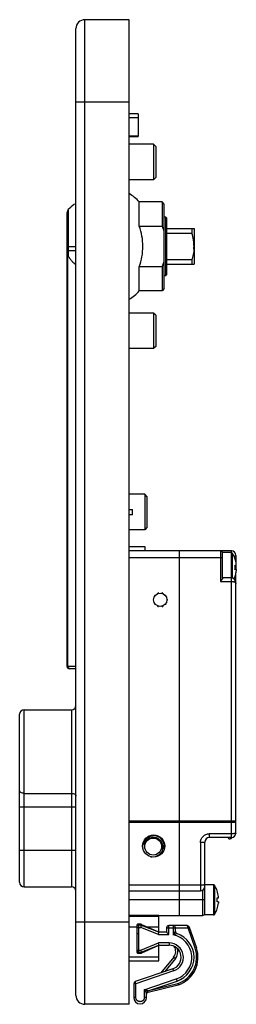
# Model space of a CAD drawing. Header units: millimetres. Extents: x 71 to 120, y 22 to 243.
import ezdxf

# ---------------------------------------------------------------- set-up
doc = ezdxf.new("R2010")
doc.units = ezdxf.units.MM
doc.header["$LTSCALE"] = 17.296562
doc.layers.get('0').update_dxf_attribs({"linetype": 'CONTINUOUS'})

msp = doc.modelspace()

# ---------------------------------------------------------------- linework, layer by layer
at = {"color": 7}
for p, q in [((85.71, 21.92), (85.71, 243.42)), ((95.71, 243.42), (85.71, 243.42)), ((95.71, 21.92), (95.71, 243.42)), ((83.71, 23.92), (83.71, 241.42)), ((83.71, 224.92), (95.71, 224.92)), ((97.71, 222.27), (95.71, 222.27)), ((97.71, 222.27), (97.71, 217.11)), ((95.71, 221.4), (97.71, 221.4)), ((95.71, 217.31), (97.71, 217.31)), ((95.71, 217.11), (97.71, 217.11)), ((101.21, 215.42), (95.71, 215.42)), ((101.21, 215.42), (101.21, 207.42)), ((101.71, 214.92), (101.21, 215.42)), ((101.71, 214.92), (101.71, 207.92)), ((101.21, 207.42), (95.71, 207.42)), ((101.71, 207.92), (101.21, 207.42)), ((97.97, 196.98), (97.97, 202.42)), ((103.11, 202.42), (97.97, 202.42)), ((103.11, 202.42), (103.11, 196.98)), ((103.61, 201.92), (103.11, 202.42)), ((103.61, 182.92), (103.61, 201.92)), ((81.71, 97.92), (81.71, 200.02)), ((81.98, 200.7), (81.98, 190.25)), ((103.91, 199.02), (103.61, 199.02)), ((103.91, 199.02), (103.91, 185.82)), ((104.11, 198.82), (103.91, 199.02)), ((104.11, 198.82), (104.11, 186.02)), ((97.97, 196.98), (103.11, 196.98)), ((104.11, 196.42), (110.31, 196.42)), ((104.11, 195.42), (109.85, 195.42)), ((109.85, 196.42), (109.85, 195.42)), ((110.31, 196.42), (110.31, 188.42)), ((81.71, 192.42), (83.71, 192.42)), ((83.71, 191.42), (81.71, 191.42)), ((110.29, 191.87), (110.29, 191.88)), ((110.29, 191.87), (110.29, 191.88)), ((81.88, 97.92), (81.88, 190.36)), ((109.85, 189.42), (104.11, 189.42)), ((104.11, 188.42), (110.31, 188.42)), ((109.85, 189.42), (109.85, 188.42)), ((97.97, 182.42), (97.97, 187.86)), ((103.11, 187.86), (97.97, 187.86)), ((103.11, 187.86), (103.11, 182.42)), ((103.91, 185.82), (103.61, 185.82)), ((104.11, 186.02), (103.91, 185.82)), ((103.11, 182.42), (97.97, 182.42)), ((103.61, 182.92), (103.11, 182.42)), ((101.21, 177.42), (95.71, 177.42)), ((101.21, 177.42), (101.21, 169.42)), ((101.71, 176.92), (101.21, 177.42)), ((101.71, 176.92), (101.71, 169.92)), ((101.21, 169.42), (95.71, 169.42)), ((101.71, 169.92), (101.21, 169.42)), ((99.21, 136.67), (95.71, 136.67)), ((99.21, 136.67), (99.21, 128.67)), ((99.71, 136.17), (99.21, 136.67)), ((99.71, 136.17), (99.71, 129.17)), ((95.71, 133.27), (96.41, 133.27)), ((96.41, 132.07), (96.41, 133.27)), ((96.41, 132.07), (95.71, 132.07)), ((99.21, 128.67), (95.71, 128.67)), ((99.71, 129.17), (99.21, 128.67)), ((95.71, 124.92), (99.21, 124.92)), ((99.21, 124.92), (99.21, 123.92)), ((118.76, 123.92), (95.71, 123.92)), ((95.71, 122.42), (116.76, 122.42)), ((107.01, 41.92), (107.01, 123.92)), ((116.26, 123.92), (116.26, 117.04)), ((118.68, 123.57), (116.76, 123.57)), ((116.76, 117.79), (116.76, 123.57)), ((118.68, 123.57), (118.68, 117.84)), ((118.76, 123.56), (118.76, 123.92)), ((118.93, 123.44), (118.93, 117.81)), ((119.54, 122.17), (119.56, 122.17)), ((119.76, 122.92), (119.76, 121.37)), ((119.54, 120.62), (119.84, 120.62)), ((119.84, 119.72), (119.54, 119.72)), ((119.76, 120.62), (119.76, 119.72)), ((118.76, 117.84), (116.76, 117.84)), ((118.76, 59.42), (118.76, 117.84)), ((119.56, 118.17), (119.54, 118.17)), ((119.76, 60.42), (119.76, 118.99)), ((116.26, 117.04), (118.76, 117.04)), ((101.21, 113.02), (101.11, 112.98)), ((101.11, 112.98), (101.11, 112.87)), ((101.45, 113.91), (101.39, 113.82)), ((101.39, 113.82), (101.45, 113.73)), ((101.56, 113.88), (101.45, 113.91)), ((102.16, 114.32), (102.17, 114.43)), ((102.27, 114.46), (102.17, 114.43)), ((102.34, 114.38), (102.27, 114.46)), ((103.15, 114.46), (103.09, 114.38)), ((103.26, 114.43), (103.15, 114.46)), ((103.26, 114.43), (103.26, 114.32)), ((103.97, 113.91), (103.87, 113.88)), ((104.04, 113.82), (103.97, 113.91)), ((103.98, 113.73), (104.04, 113.82)), ((104.31, 112.98), (104.21, 113.02)), ((104.31, 112.87), (104.31, 112.98)), ((101.11, 112.87), (101.21, 112.83)), ((101.45, 112.12), (101.39, 112.03)), ((101.39, 112.03), (101.45, 111.94)), ((101.45, 111.94), (101.56, 111.97)), ((102.17, 111.42), (102.16, 111.53)), ((102.17, 111.42), (102.27, 111.38)), ((102.27, 111.38), (102.34, 111.47)), ((103.09, 111.47), (103.15, 111.38)), ((103.15, 111.38), (103.26, 111.42)), ((103.26, 111.53), (103.26, 111.42)), ((103.87, 111.97), (103.97, 111.94)), ((103.97, 111.94), (104.04, 112.03)), ((104.04, 112.03), (103.98, 112.12)), ((104.21, 112.83), (104.31, 112.87)), ((83.71, 97.92), (81.71, 97.92)), ((83.71, 97.42), (82.21, 97.42)), ((71.01, 49.37), (71.01, 87.17)), ((72.01, 88.17), (82.71, 88.17)), ((72.01, 48.37), (72.01, 88.17)), ((82.71, 88.17), (82.71, 48.37)), ((72.01, 69.38), (82.71, 69.38)), ((71.01, 66.31), (83.71, 66.31)), ((119.76, 63.14), (95.71, 63.14)), ((95.71, 62.87), (118.76, 62.87)), ((118.76, 60.29), (113.76, 60.29)), ((111.76, 58.29), (111.76, 47.42)), ((112.76, 42.02), (112.76, 58.42)), ((118.76, 59.42), (113.76, 59.42)), ((83.71, 56.52), (71.01, 56.52)), ((114.68, 48.82), (112.76, 48.82)), ((114.68, 48.82), (114.68, 42.02)), ((72.01, 48.37), (82.71, 48.37)), ((111.76, 48.72), (95.71, 48.72)), ((95.71, 47.42), (111.76, 47.42)), ((112.26, 47.56), (112.26, 41.92)), ((114.93, 48.69), (114.93, 42.16)), ((115.54, 47.42), (115.56, 47.42)), ((112.76, 45.42), (95.71, 45.42)), ((115.54, 45.87), (115.84, 45.87)), ((115.84, 44.97), (115.54, 44.97)), ((115.56, 43.42), (115.54, 43.42)), ((95.71, 40.42), (83.71, 40.42)), ((95.71, 42), (102.41, 42)), ((102.41, 41.67), (95.71, 41.67)), ((98.37, 39.92), (97.61, 39.92)), ((98.45, 39.9), (102.13, 38.29)), ((102.41, 38.12), (102.41, 42)), ((102.41, 41.92), (112.26, 41.92)), ((114.68, 42.02), (112.76, 42.02)), ((97.41, 39.29), (95.71, 39.29)), ((97.41, 39.72), (97.41, 33.62)), ((97.41, 39.22), (98.32, 39.22)), ((97.81, 37.77), (97.41, 37.77)), ((98.32, 39.72), (97.91, 39.72)), ((97.91, 33.62), (97.91, 39.72)), ((98.32, 39.72), (98.32, 39.22)), ((98.32, 39.22), (98.5, 39.68)), ((102.32, 37.62), (98.32, 39.22)), ((102.41, 38.12), (98.5, 39.68)), ((102.41, 39.29), (99.86, 39.29)), ((102.32, 37.62), (102.41, 38.12)), ((104.12, 38.12), (102.41, 38.12)), ((104.12, 39.12), (108.97, 39.12)), ((104.12, 39.12), (104.12, 38.12)), ((104.12, 38.12), (104.62, 37.62)), ((108.76, 39.62), (104.62, 39.62)), ((104.62, 37.62), (104.62, 39.62)), ((105.62, 39.62), (105.62, 37.53)), ((106.12, 38.31), (106.12, 39.12)), ((109.25, 39.22), (108.97, 39.12)), ((110.57, 34.54), (108.97, 39.12)), ((109.23, 39.28), (110.85, 34.64)), ((98.32, 34.12), (102.32, 35.72)), ((102.32, 37.62), (104.62, 37.62)), ((104.68, 35.72), (102.32, 35.72)), ((102.41, 35.22), (102.32, 35.72)), ((104.68, 35.72), (104.68, 35.22)), ((97.41, 34.12), (98.32, 34.12)), ((97.61, 33.42), (98.37, 33.42)), ((97.91, 33.62), (98.41, 33.62)), ((98.32, 34.12), (98.41, 33.62)), ((98.41, 33.62), (102.41, 35.22)), ((102.13, 35.05), (98.45, 33.44)), ((102.41, 35.22), (104.68, 35.22)), ((102.41, 31.67), (102.41, 35.22)), ((110.85, 34.64), (110.57, 34.54)), ((102.41, 32.53), (95.71, 32.53)), ((95.71, 31.67), (102.41, 31.67)), ((105.73, 32.53), (102.82, 28.98)), ((106.12, 32.22), (103.72, 29.28)), ((105.73, 32.53), (106.12, 32.22)), ((105.55, 29.9), (97.05, 27.03)), ((105.71, 29.43), (97.21, 26.56)), ((105.55, 29.9), (105.71, 29.43)), ((97.21, 26.56), (97.05, 27.03)), ((99.11, 25.2), (106.32, 27.63)), ((99.95, 24.95), (106.48, 27.15)), ((100.14, 25.02), (106.69, 26.59)), ((106.32, 27.63), (106.48, 27.15)), ((106.69, 26.59), (106.78, 26.31)), ((106.69, 26.59), (106.76, 26.3)), ((97.21, 26.56), (96.71, 26.56)), ((96.71, 26.56), (96.71, 23.47)), ((97.21, 23.47), (97.21, 26.56)), ((99.11, 25.2), (99.11, 23.47)), ((99.61, 23.47), (99.61, 24.48)), ((100, 24.67), (99.93, 24.94)), ((100, 24.67), (106.76, 26.3)), ((97.21, 23.47), (96.71, 23.47)), ((99.61, 23.47), (99.11, 23.47)), ((95.71, 21.92), (85.71, 21.92))]:
    msp.add_line(p, q, dxfattribs=at)
msp.add_lwpolyline([(119.76, 116.61), (119.55, 117.4), (119.07, 117.79), (118.76, 117.84)], dxfattribs=at)
for centre, radius in [((102.71, 112.92), 1.5), ((101.21, 57.52), 2.5), ((101.11, 57.4), 1.9)]:
    msp.add_circle(centre, radius, dxfattribs=at)
for centre, radius, start, end in [((85.71, 241.42), 2, 90, 180.0033), ((91.21, 196.63), 8.9, 40.5875, 59.6276), ((88.21, 194.92), 8.5, 124.7996, 137.1666), ((82.71, 200.02), 1, 137.1666, 180), ((101.63, 192.42), 8.68, 356.3737, 359.9894), ((91.21, 188.21), 8.9, 300.3724, 319.4125), ((116.26, 123.42), 0.5, 360, 90), ((118.68, 123.27), 0.3, 33.1435, 90), ((118.76, 122.92), 1, 360, 89.9986), ((113.93, 120.17), 5.97, 19.5731, 33.1435), ((113.93, 120.17), 5.95, 7.2377, 19.6312), ((113.93, 120.17), 5.63, 355.4115, 4.5885), ((113.93, 120.17), 5.97, 334.3701, 340.4269), ((113.93, 120.17), 5.95, 340.3688, 352.7623), ((82.21, 97.92), 0.5, 180, 270), ((82.71, 89.17), 1, 270, 360), ((72.01, 87.17), 1, 90, 180), ((101.11, 57.4), 2.5, 350.8313, 135), ((101.39, 57.47), 2.45, 96.668, 97.2169), ((118.76, 60.42), 1, 270, 360), ((101.11, 57.4), 1.98, 144.0525, 189.0525), ((113.76, 58.42), 1, 90.0008, 180), ((118.44, 59.63), 0.446, 325.6177, 330.1102), ((118.44, 59.63), 0.44, 330.1167, 335.2552), ((101.11, 57.4), 2.5, 328.4235, 335.8765), ((101.03, 57.44), 2.35, 254.8557, 260.1702), ((101.03, 57.43), 2.34, 260.1716, 266.21), ((101.03, 57.42), 2.33, 266.2143, 266.6056), ((72.01, 49.37), 1, 180, 270), ((114.68, 48.52), 0.3, 33.1435, 90), ((82.71, 47.37), 1, 360, 90), ((111.76, 48.42), 1, 270, 360), ((109.93, 45.42), 5.97, 19.5731, 33.1435), ((109.93, 45.42), 5.95, 7.2377, 19.6312), ((109.93, 45.42), 5.63, 355.4115, 4.5885), ((109.93, 45.42), 5.95, 340.3688, 352.7623), ((112.26, 42.42), 0.5, 270, 360), ((114.68, 42.32), 0.3, 270, 326.8565), ((109.93, 45.42), 5.97, 326.8565, 340.4269), ((97.61, 39.72), 0.2, 90, 180), ((98.37, 39.72), 0.2, 66.3706, 90), ((97.91, 39.22), 0.5, 90, 180), ((98.32, 39.22), 0.5, 68.1986, 90), ((102.21, 38.47), 0.2, 246.3706, 360), ((104.62, 39.12), 0.5, 90, 180), ((105.62, 39.12), 0.5, 360, 90), ((106.62, 38.31), 0.5, 180, 251.619), ((104.68, 32.49), 5.63, 288.6428, 71.619), ((108.76, 39.12), 0.5, 19.1865, 90), ((104.68, 32.49), 3.23, 288.6411, 90.0019), ((104.68, 32.49), 5.13, 288.6428, 79.5212), ((97.91, 34.12), 0.5, 180, 270), ((97.61, 33.62), 0.2, 180, 270), ((98.37, 33.62), 0.2, 270, 293.6294), ((102.21, 34.86), 0.2, 360, 113.6294), ((104.68, 32.49), 2.73, 288.6428, 90), ((104.16, 33.81), 2.02, 320.6888, 34.7575), ((104.16, 33.81), 2.52, 320.6888, 13.8309), ((104.68, 32.49), 6.23, 288.7657, 19.1865), ((104.68, 32.49), 6.53, 288.7646, 19.1865), ((97.21, 26.56), 0.5, 108.6428, 180), ((100.11, 24.48), 0.5, 108.6428, 180), ((100.11, 24.19), 0.5, 103.5274, 180), ((106.69, 26.59), 0.3, 283.5274, 288.7646), ((85.71, 23.92), 2, 179.9967, 270), ((98.16, 23.47), 1.45, 180, 360)]:
    msp.add_arc(centre, radius, start, end, dxfattribs=at)
for points, knots in [([(97.97, 187.86), (98.25, 188.58), (98.65, 190.1), (98.84, 192.42), (98.65, 194.75), (98.25, 196.26), (97.97, 196.98)], [0, 0, 0, 0, 0.249966, 0.5, 0.750034, 1, 1, 1, 1]), ([(110.31, 192.42), (110.31, 192.68), (110.29, 193.18), (110.19, 193.94), (110.04, 194.69), (109.91, 195.18), (109.85, 195.42)], [0, 0, 0, 0, 0.249977, 0.499968, 0.749977, 1, 1, 1, 1]), ([(110.29, 191.87), (110.28, 191.66), (110.24, 191.25), (110.11, 190.43), (109.96, 189.82), (109.85, 189.42)], [0, 0, 0, 0, 0.250016, 0.50004, 1, 1, 1, 1]), ([(81.71, 190.31), (81.71, 190.31), (81.73, 190.32), (81.76, 190.33), (81.81, 190.35), (81.86, 190.35), (81.88, 190.36)], [0, 0, 0, 0, 0.094227, 0.287474, 0.590599, 1, 1, 1, 1]), ([(81.88, 190.36), (81.9, 190.36), (81.94, 190.32), (81.97, 190.28), (81.98, 190.25)], [0, 0, 0, 0, 0.43722, 1, 1, 1, 1]), ([(81.98, 190.25), (82.09, 190.04), (82.34, 189.64), (82.89, 188.98), (83.37, 188.56), (83.71, 188.36)], [0, 0, 0, 0, 0.278386, 0.535981, 1, 1, 1, 1]), ([(119.76, 122.92), (119.76, 122.9), (119.74, 122.86), (119.7, 122.81), (119.64, 122.76), (119.52, 122.7), (119.42, 122.67), (119.36, 122.65)], [0, 0, 0, 0, 0.145209, 0.241698, 0.356357, 0.641951, 1, 1, 1, 1]), ([(119.84, 120.62), (119.84, 120.62), (119.84, 120.63), (119.85, 120.64), (119.85, 120.65), (119.85, 120.66), (119.85, 120.68), (119.85, 120.73), (119.85, 120.81), (119.84, 120.88), (119.84, 120.92)], [0, 0, 0, 0, 0.028846, 0.053857, 0.087178, 0.128869, 0.178768, 0.301542, 0.621985, 1, 1, 1, 1]), ([(119.84, 119.72), (119.84, 119.72), (119.84, 119.72), (119.85, 119.71), (119.85, 119.7), (119.85, 119.69), (119.85, 119.66), (119.85, 119.61), (119.85, 119.53), (119.84, 119.46), (119.84, 119.42)], [0, 0, 0, 0, 0.028848, 0.053861, 0.087189, 0.128886, 0.178786, 0.301561, 0.621987, 1, 1, 1, 1]), ([(116.76, 117.79), (116.76, 117.76), (116.75, 117.72), (116.71, 117.64), (116.65, 117.55), (116.58, 117.46), (116.51, 117.36), (116.4, 117.22), (116.32, 117.11), (116.26, 117.04)], [0, 0, 0, 0, 0.070056, 0.166557, 0.283179, 0.413672, 0.553449, 0.699318, 1, 1, 1, 1]), ([(118.76, 117.04), (118.83, 117.04), (118.96, 117.04), (119.15, 117.01), (119.33, 116.97), (119.48, 116.91), (119.6, 116.85), (119.69, 116.77), (119.75, 116.7), (119.76, 116.64), (119.76, 116.61)], [0, 0, 0, 0, 0.174796, 0.342505, 0.497269, 0.634744, 0.752784, 0.851058, 0.931247, 1, 1, 1, 1]), ([(82.3, 97.42), (82.24, 97.42), (82.13, 97.45), (81.99, 97.56), (81.9, 97.73), (81.88, 97.86), (81.88, 97.92)], [0, 0, 0, 0, 0.22852, 0.470162, 0.729234, 1, 1, 1, 1]), ([(72.01, 69.38), (71.88, 69.38), (71.64, 69.41), (71.31, 69.53), (71.08, 69.73), (71.01, 69.91), (71.01, 69.99)], [0, 0, 0, 0, 0.301859, 0.576385, 0.806787, 1, 1, 1, 1]), ([(82.71, 69.38), (82.84, 69.38), (83.09, 69.35), (83.41, 69.22), (83.65, 69.03), (83.71, 68.85), (83.71, 68.76)], [0, 0, 0, 0, 0.301859, 0.576385, 0.806787, 1, 1, 1, 1]), ([(118.76, 62.87), (118.89, 62.87), (119.13, 62.88), (119.4, 62.9), (119.57, 62.93), (119.64, 62.94), (119.68, 62.95), (119.72, 62.97), (119.74, 62.98), (119.76, 63), (119.76, 63.01)], [0, 0, 0, 0, 0.373447, 0.691101, 0.81408, 0.864521, 0.907108, 0.941611, 0.968063, 1, 1, 1, 1]), ([(99.06, 57.86), (99.07, 57.99), (99.11, 58.18), (99.18, 58.43), (99.26, 58.61), (99.35, 58.78), (99.49, 59), (99.7, 59.24), (100, 59.49), (100.28, 59.66), (100.52, 59.76), (100.76, 59.84), (100.95, 59.88), (101.08, 59.9)], [0, 0, 0, 0, 0.124724, 0.187161, 0.249634, 0.312146, 0.374682, 0.499686, 0.624673, 0.749667, 0.812236, 0.874837, 1, 1, 1, 1]), ([(111.76, 58.29), (111.76, 58.42), (111.79, 58.68), (111.9, 59.05), (112.09, 59.4), (112.34, 59.71), (112.64, 59.96), (112.99, 60.14), (113.37, 60.26), (113.63, 60.29), (113.76, 60.29)], [0, 0, 0, 0, 0.124372, 0.249081, 0.373618, 0.498511, 0.623641, 0.748832, 0.874488, 1, 1, 1, 1]), ([(113.76, 60.29), (113.76, 60.23), (113.76, 60.12), (113.76, 59.95), (113.76, 59.8), (113.76, 59.69), (113.76, 59.62), (113.76, 59.57), (113.76, 59.52), (113.76, 59.49), (113.76, 59.46), (113.76, 59.45), (113.76, 59.44), (113.76, 59.43), (113.76, 59.43), (113.76, 59.42), (113.76, 59.42), (113.76, 59.42)], [0, 0, 0, 0, 0.201816, 0.392444, 0.565233, 0.714845, 0.779468, 0.836555, 0.88564, 0.926366, 0.958388, 0.971039, 0.981424, 0.989528, 0.995334, 0.99883, 1, 1, 1, 1]), ([(119.76, 60.42), (119.76, 60.41), (119.74, 60.4), (119.72, 60.38), (119.68, 60.37), (119.64, 60.36), (119.57, 60.34), (119.4, 60.32), (119.13, 60.29), (118.89, 60.29), (118.76, 60.29)], [0, 0, 0, 0, 0.031932, 0.058382, 0.092887, 0.135476, 0.185918, 0.308898, 0.62656, 1, 1, 1, 1]), ([(99.06, 57.86), (99.05, 57.73), (99.06, 57.47), (99.11, 57.21), (99.15, 57.09)], [0, 0, 0, 0, 0.500111, 1, 1, 1, 1]), ([(103.25, 56.92), (103.27, 57.04), (103.3, 57.27), (103.28, 57.63), (103.2, 57.98), (103.06, 58.31), (102.87, 58.62), (102.63, 58.89), (102.35, 59.11), (102.04, 59.29), (101.7, 59.41), (101.35, 59.46), (100.99, 59.46), (100.63, 59.4), (100.3, 59.27), (99.99, 59.09), (99.72, 58.85), (99.57, 58.66), (99.5, 58.56)], [0, 0, 0, 0, 0.062505, 0.125025, 0.187532, 0.250042, 0.312551, 0.37506, 0.437569, 0.50008, 0.562581, 0.625074, 0.687575, 0.750066, 0.81255, 0.875023, 0.937506, 1, 1, 1, 1]), ([(112.76, 58.42), (112.76, 58.41), (112.75, 58.4), (112.72, 58.38), (112.69, 58.37), (112.65, 58.36), (112.57, 58.34), (112.4, 58.31), (112.12, 58.29), (111.88, 58.29), (111.76, 58.29)], [0, 0, 0, 0, 0.029165, 0.053788, 0.086952, 0.129373, 0.180848, 0.308978, 0.640908, 1, 1, 1, 1]), ([(117.94, 59.42), (117.96, 59.38), (118.01, 59.32), (118.11, 59.23), (118.23, 59.18), (118.36, 59.16), (118.49, 59.17), (118.62, 59.21), (118.73, 59.28), (118.78, 59.34), (118.81, 59.38)], [0, 0, 0, 0, 0.121392, 0.24544, 0.371872, 0.49969, 0.627567, 0.754161, 0.878448, 1, 1, 1, 1]), ([(103.25, 56.92), (103.23, 56.81), (103.18, 56.6), (103.05, 56.3), (102.88, 56.02), (102.67, 55.77), (102.42, 55.56), (102.15, 55.38), (101.85, 55.24), (101.64, 55.17), (101.54, 55.15)], [0, 0, 0, 0, 0.124973, 0.250015, 0.375009, 0.500008, 0.625, 0.749986, 0.874982, 1, 1, 1, 1]), ([(112.76, 48.85), (112.76, 48.84), (112.74, 48.83), (112.72, 48.81), (112.68, 48.8), (112.64, 48.79), (112.57, 48.77), (112.4, 48.75), (112.13, 48.72), (111.89, 48.72), (111.76, 48.72)], [0, 0, 0, 0, 0.031934, 0.058384, 0.092889, 0.135476, 0.185918, 0.308898, 0.62654, 1, 1, 1, 1]), ([(115.84, 45.87), (115.84, 45.87), (115.84, 45.88), (115.85, 45.89), (115.85, 45.9), (115.85, 45.91), (115.85, 45.93), (115.85, 45.98), (115.85, 46.06), (115.84, 46.13), (115.84, 46.17)], [0, 0, 0, 0, 0.028846, 0.053857, 0.087178, 0.128869, 0.178768, 0.301542, 0.621985, 1, 1, 1, 1]), ([(115.84, 44.97), (115.84, 44.97), (115.84, 44.97), (115.85, 44.96), (115.85, 44.95), (115.85, 44.94), (115.85, 44.91), (115.85, 44.86), (115.85, 44.78), (115.84, 44.71), (115.84, 44.67)], [0, 0, 0, 0, 0.028848, 0.053861, 0.087189, 0.128886, 0.178786, 0.301561, 0.621987, 1, 1, 1, 1]), ([(105.62, 37.53), (105.64, 37.57), (105.69, 37.66), (105.76, 37.78), (105.84, 37.89), (105.9, 37.99), (105.95, 38.06), (105.98, 38.11), (106.01, 38.16), (106.04, 38.2), (106.06, 38.23), (106.07, 38.25), (106.08, 38.26), (106.09, 38.28), (106.1, 38.29), (106.11, 38.29), (106.11, 38.3), (106.11, 38.3), (106.11, 38.3), (106.11, 38.31), (106.12, 38.31), (106.12, 38.31)], [0, 0, 0, 0, 0.155046, 0.309097, 0.460673, 0.607902, 0.678915, 0.747201, 0.811663, 0.870839, 0.897742, 0.922346, 0.944268, 0.963126, 0.978543, 0.984842, 0.990133, 0.994354, 0.997447, 0.999349, 1, 1, 1, 1]), ([(106.46, 37.83), (106.45, 37.83), (106.41, 37.82), (106.34, 37.79), (106.24, 37.76), (106.13, 37.72), (106, 37.68), (105.83, 37.61), (105.7, 37.57), (105.62, 37.53)], [0, 0, 0, 0, 0.0353, 0.125505, 0.247666, 0.386755, 0.534855, 0.687858, 1, 1, 1, 1]), ([(108.95, 39.28), (108.94, 39.33), (108.93, 39.4), (108.9, 39.48), (108.88, 39.53), (108.85, 39.57), (108.82, 39.6), (108.79, 39.62), (108.77, 39.62), (108.76, 39.62)], [0, 0, 0, 0, 0.348165, 0.498964, 0.631651, 0.745947, 0.842888, 0.925342, 1, 1, 1, 1]), ([(108.95, 39.28), (108.98, 39.29), (109.03, 39.31), (109.09, 39.32), (109.14, 39.32), (109.17, 39.32), (109.2, 39.31), (109.22, 39.3), (109.23, 39.29), (109.23, 39.28)], [0, 0, 0, 0, 0.352912, 0.511418, 0.651933, 0.771253, 0.86749, 0.941509, 1, 1, 1, 1]), ([(108.97, 39.12), (108.97, 39.13), (108.97, 39.17), (108.96, 39.22), (108.95, 39.26), (108.95, 39.28)], [0, 0, 0, 0, 0.254315, 0.632031, 1, 1, 1, 1]), ([(99.61, 24.48), (99.61, 24.48), (99.61, 24.48), (99.61, 24.48), (99.61, 24.48), (99.61, 24.49), (99.6, 24.49), (99.6, 24.5), (99.59, 24.51), (99.58, 24.52), (99.57, 24.53), (99.56, 24.55), (99.54, 24.58), (99.52, 24.61), (99.48, 24.66), (99.45, 24.71), (99.42, 24.76), (99.38, 24.81), (99.33, 24.88), (99.27, 24.97), (99.19, 25.08), (99.14, 25.16), (99.11, 25.2)], [0, 0, 0, 0, 0.000701, 0.002649, 0.005785, 0.010047, 0.015371, 0.021695, 0.037122, 0.055913, 0.077662, 0.101983, 0.128529, 0.18695, 0.250778, 0.318584, 0.389286, 0.462081, 0.536412, 0.688523, 0.843618, 1, 1, 1, 1]), ([(99.95, 24.95), (99.95, 24.95), (99.95, 24.95), (99.95, 24.95), (99.95, 24.95), (99.94, 24.95), (99.93, 24.96), (99.92, 24.96), (99.91, 24.97), (99.89, 24.97), (99.87, 24.98), (99.84, 24.99), (99.79, 25), (99.74, 25.01), (99.68, 25.03), (99.63, 25.05), (99.56, 25.06), (99.48, 25.09), (99.37, 25.12), (99.24, 25.16), (99.16, 25.18), (99.11, 25.2)], [0, 0, 0, 0, 0.000429, 0.002116, 0.005024, 0.009096, 0.020497, 0.035847, 0.054668, 0.07648, 0.100846, 0.127413, 0.185805, 0.249531, 0.317205, 0.387815, 0.460647, 0.535153, 0.687702, 0.843203, 1, 1, 1, 1]), ([(99.11, 23.47), (99.11, 23.41), (99.1, 23.28), (99.05, 23.1), (98.96, 22.94), (98.84, 22.79), (98.69, 22.67), (98.53, 22.59), (98.35, 22.53), (98.16, 22.51), (97.98, 22.53), (97.8, 22.59), (97.63, 22.67), (97.49, 22.79), (97.37, 22.94), (97.28, 23.1), (97.22, 23.28), (97.21, 23.41), (97.21, 23.47)], [0, 0, 0, 0, 0.062489, 0.125, 0.187496, 0.249996, 0.312494, 0.374995, 0.437496, 0.499996, 0.562495, 0.624995, 0.687496, 0.749996, 0.812498, 0.874997, 0.93751, 1, 1, 1, 1])]:
    msp.add_open_spline(points, degree=3, knots=knots, dxfattribs=at)
for points in [[(103.61, 195.75), (103.47, 196.17), (103.3, 196.58), (103.11, 196.98)], [(103.11, 187.86), (103.3, 188.27), (103.47, 188.68), (103.61, 189.1)]]:
    msp.add_open_spline(points, degree=3, dxfattribs=at)

doc.saveas('drawing.dxf')
